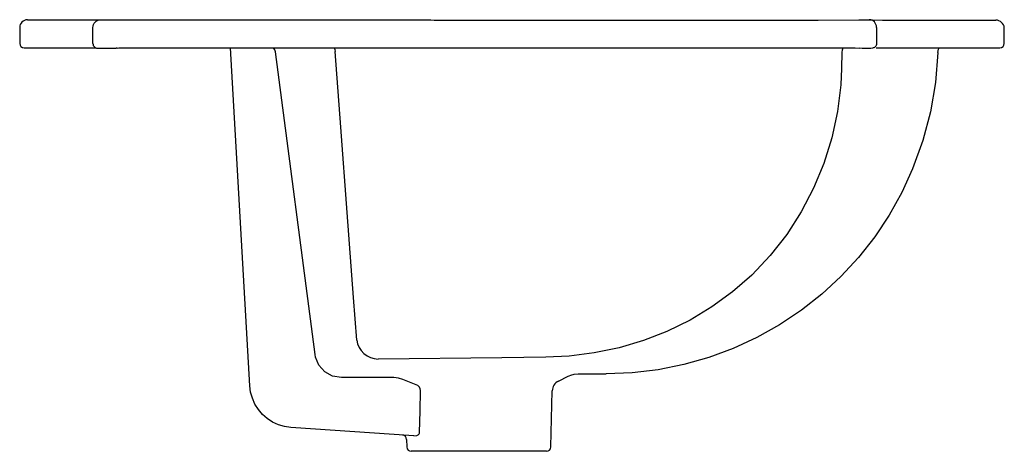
# Model space of a CAD drawing. Header units: millimetres. Extents: x 0 to 0.445, y -0.182 to 0.013.
import ezdxf

# ---------------------------------------------------------------- set-up
doc = ezdxf.new("R2010")
doc.units = ezdxf.units.MM
doc.layers.add('BLOCKS', color=3, linetype='Continuous')

msp = doc.modelspace()

# ---------------------------------------------------------------- linework, layer by layer
at = {"layer": 'BLOCKS', "linetype": 'Continuous'}
for p, q in [((0, 0.009367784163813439), (0, 0.002190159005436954)), ((0.003499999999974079, 0.01286778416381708), (0.03651829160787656, 0.01286778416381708)), ((0.03310434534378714, 0.002083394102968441), (0.03310434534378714, 0.009367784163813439)), ((0.03651829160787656, 0.01286778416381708), (0.04324383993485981, 0.01286778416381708)), ((0.04324383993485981, 0.01286778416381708), (0.185812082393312, 0.01286778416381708)), ((0.3609135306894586, 0.01272638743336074), (0.3791956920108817, 0.01287879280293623)), ((0.3872395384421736, 0.009391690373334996), (0.3872395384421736, 0.002134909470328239)), ((0.4449999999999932, 0.002190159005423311), (0.4449999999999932, 0.009188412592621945)), ((0.001999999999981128, 0.0001901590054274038), (0.03371843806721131, 0.0001901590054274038)), ((0.04941915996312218, 0.0001901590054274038), (0.375815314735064, 0.0001901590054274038)), ((0.1039948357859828, -0.1525415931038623), (0.09526729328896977, 0.0001901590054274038)), ((0.3870336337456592, 0.0001901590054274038), (0.4429999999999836, 0.0001901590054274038)), ((0.1335118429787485, -0.138431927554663), (0.1155823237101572, -0.001606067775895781)), ((0.1691071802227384, -0.1488488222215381), (0.1453854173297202, -0.1488488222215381)), ((0.1791151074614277, -0.1520683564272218), (0.1732176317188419, -0.1496673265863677)), ((0.2434469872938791, -0.1504084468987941), (0.2478885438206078, -0.1481876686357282)), ((0.2523495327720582, -0.1471319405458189), (0.2649990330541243, -0.1471319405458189)), ((0.2400487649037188, -0.1801819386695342), (0.2406846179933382, -0.1547555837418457)), ((0.178134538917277, -0.1752107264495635), (0.122576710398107, -0.171352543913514)), ((0.1748666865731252, -0.1768010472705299), (0.1749512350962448, -0.1801819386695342)), ((0.2074999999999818, -0.1821319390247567), (0.1769506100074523, -0.1821319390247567)), ((0.2380493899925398, -0.1821319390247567), (0.2074999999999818, -0.1821319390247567))]:
    msp.add_line(p, q, dxfattribs=at)
at = {"layer": 'BLOCKS'}
msp.add_line((0.185812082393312, 0.01286778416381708), (0.1873053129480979, 0.0127619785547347), dxfattribs=at)
at = {"layer": 'BLOCKS', "linetype": 'Continuous', "flags": 128}
for points in [[(0.03310434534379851, 0.009367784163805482), (0.03316994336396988, 0.01005060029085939), (0.03336421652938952, 0.01070717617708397), (0.03367969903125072, 0.01131227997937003), (0.03410426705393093, 0.01184265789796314), (0.03462160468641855, 0.01227792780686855), (0.03521183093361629, 0.01260136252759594), (0.03585226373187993, 0.01280053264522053), (0.03651829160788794, 0.01286778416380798)], [(0.1873053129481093, 0.01276197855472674), (0.2308070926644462, 0.01275645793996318), (0.2742424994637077, 0.01274933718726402), (0.3176202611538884, 0.01273980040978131), (0.36091353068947, 0.01272638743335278)], [(0.379195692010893, 0.01287879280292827), (0.3812406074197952, 0.01290444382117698), (0.3829333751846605, 0.01290683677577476), (0.3839714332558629, 0.01288891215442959)], [(0.3839714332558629, 0.01288891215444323), (0.3899852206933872, 0.01273210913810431), (0.3956804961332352, 0.01267814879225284)], [(0.387239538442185, 0.0093916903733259), (0.3871799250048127, 0.01009038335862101), (0.386995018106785, 0.01076094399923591), (0.3866922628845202, 0.01137637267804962), (0.3862838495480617, 0.0119118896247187), (0.3857862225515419, 0.01234593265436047), (0.3852194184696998, 0.01266102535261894), (0.3846062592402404, 0.01284448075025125), (0.3839714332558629, 0.01288891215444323)], [(0.3956804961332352, 0.01267814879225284), (0.4048016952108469, 0.01267213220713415), (0.4129352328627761, 0.01266767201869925), (0.420112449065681, 0.01266492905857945), (0.4262618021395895, 0.0126639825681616), (0.4308195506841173, 0.0126646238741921), (0.4345656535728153, 0.01266653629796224), (0.437492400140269, 0.01266958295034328), (0.439616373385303, 0.01267366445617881), (0.4408949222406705, 0.01267855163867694), (0.4411721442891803, 0.01268209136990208)], [(0.03310434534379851, 0.002083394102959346), (0.03314450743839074, 0.001664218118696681), (0.0332696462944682, 0.001263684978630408), (0.03347419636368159, 0.0008996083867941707), (0.03374906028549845, 0.000588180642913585), (0.03408201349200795, 0.0003432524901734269), (0.03445824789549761, 0.0001757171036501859), (0.03473368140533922, 0.0001094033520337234)], [(0.03372032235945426, 0.0001825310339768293), (0.03395565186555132, 0.000185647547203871), (0.03475591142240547, 6.798225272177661e-05)], [(0.03473422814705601, 0.0001132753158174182), (0.03490479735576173, 8.562341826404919e-05), (0.03545105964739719, 4.165279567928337e-05), (0.03630095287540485, 1.301187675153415e-05), (0.03745520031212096, -7.958078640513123e-15), (0.03877449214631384, 3.470269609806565e-07), (0.04023365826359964, 1.277242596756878e-05), (0.04179268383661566, 3.944187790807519e-05), (0.04340023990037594, 8.473967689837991e-05), (0.04356047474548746, 9.169836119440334e-05)], [(0.04398924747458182, 9.683985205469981e-05), (0.04485229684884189, 0.0001294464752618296), (0.04941927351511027, 0.0001527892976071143)], [(0.1155823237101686, -0.001606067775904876), (0.1152863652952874, -0.000645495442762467), (0.1146882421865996, 0.000163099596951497), (0.114648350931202, 0.0001901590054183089)], [(0.1421300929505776, 0.0001901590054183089), (0.1424369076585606, -0.0005582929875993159), (0.142633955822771, -0.001426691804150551)], [(0.3720254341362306, 0.0001901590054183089), (0.371968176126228, 6.801815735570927e-05), (0.371663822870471, -0.0007995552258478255), (0.3715129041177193, -0.001713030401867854)], [(0.3758152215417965, 0.0001795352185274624), (0.377609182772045, 0.0001771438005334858), (0.3794659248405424, 0.0001034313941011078)], [(0.3794645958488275, 0.0001374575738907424), (0.3808196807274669, 0.0001037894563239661), (0.3822701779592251, 8.49587015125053e-05), (0.3835681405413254, 8.370279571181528e-05), (0.384679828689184, 0.0001006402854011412), (0.3855598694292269, 0.0001400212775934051)], [(0.387239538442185, 0.002134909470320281), (0.3872037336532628, 0.001712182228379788), (0.387087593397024, 0.001308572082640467), (0.3868963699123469, 0.000942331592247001), (0.3866387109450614, 0.0006300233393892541), (0.3863262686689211, 0.0003857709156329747), (0.3859731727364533, 0.0002206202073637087), (0.3855953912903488, 0.0001420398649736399), (0.3855593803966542, 0.0001392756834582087)], [(0.4149211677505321, -0.001970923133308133), (0.4152003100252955, -0.0004775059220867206), (0.415579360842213, 0.0001901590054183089)], [(0.1523058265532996, -0.1318459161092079), (0.1508292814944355, -0.1126474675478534), (0.1479344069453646, -0.07424715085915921), (0.1450995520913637, -0.0356916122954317), (0.142633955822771, -0.001426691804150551)], [(0.3715129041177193, -0.001713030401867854), (0.3714736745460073, -0.0090999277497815), (0.3710619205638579, -0.01646363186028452), (0.3695483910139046, -0.02853053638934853), (0.3669934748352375, -0.04044127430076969), (0.3634139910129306, -0.05206532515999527), (0.3588267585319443, -0.06327216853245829), (0.3532458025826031, -0.07396286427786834), (0.3466769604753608, -0.0841428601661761), (0.3391940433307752, -0.09368899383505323), (0.3308708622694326, -0.1024781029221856), (0.322228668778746, -0.110054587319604), (0.3128885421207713, -0.1168822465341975), (0.3029572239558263, -0.1228892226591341), (0.2925414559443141, -0.1280036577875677), (0.2819391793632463, -0.1321074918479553), (0.270955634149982, -0.1353362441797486), (0.2597066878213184, -0.137671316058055), (0.2483082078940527, -0.1390941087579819), (0.2377771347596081, -0.1395998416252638)], [(0.4149211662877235, -0.001970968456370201), (0.4138781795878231, -0.0154364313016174), (0.4116401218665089, -0.02869837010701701), (0.4082074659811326, -0.04175686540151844), (0.4035813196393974, -0.05453393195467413), (0.398663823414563, -0.0652037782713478), (0.3929431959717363, -0.07542853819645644), (0.3864185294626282, -0.08520770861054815), (0.3790910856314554, -0.09451289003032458), (0.3711029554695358, -0.103160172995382), (0.3625023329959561, -0.1111194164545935), (0.3532919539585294, -0.1183936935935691), (0.3434649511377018, -0.1249721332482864), (0.3331704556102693, -0.1307458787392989), (0.3225242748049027, -0.1356630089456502), (0.311529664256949, -0.1397325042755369), (0.3001832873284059, -0.142947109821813), (0.288561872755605, -0.1452697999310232), (0.2768319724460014, -0.1466645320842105), (0.2649990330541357, -0.1471319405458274)], [(0.1523058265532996, -0.1318459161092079), (0.1527253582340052, -0.1335585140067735), (0.1534319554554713, -0.1351748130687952), (0.1544036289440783, -0.1366445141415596), (0.1556101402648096, -0.1379218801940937), (0.1570139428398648, -0.1389671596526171), (0.1585713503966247, -0.13974782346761), (0.1602338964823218, -0.1402395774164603), (0.1619498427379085, -0.1404271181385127)], [(0.1453854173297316, -0.1488488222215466), (0.1414256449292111, -0.1481761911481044), (0.1379122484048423, -0.1462332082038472), (0.1352414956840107, -0.1432406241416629), (0.1337081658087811, -0.1395294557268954), (0.1335118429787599, -0.1384319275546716)], [(0.2377771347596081, -0.1395998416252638), (0.2179277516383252, -0.1398211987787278), (0.1619498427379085, -0.1404271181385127)], [(0.1732176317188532, -0.1496673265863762), (0.1712447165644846, -0.1490625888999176), (0.1691071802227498, -0.1488488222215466)], [(0.2478784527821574, -0.1481876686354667), (0.2483693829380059, -0.147958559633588), (0.2490401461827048, -0.1476956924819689), (0.2506471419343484, -0.1472779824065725), (0.2523494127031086, -0.1471319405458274)], [(0.1225767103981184, -0.1713525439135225), (0.1197193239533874, -0.1709453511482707), (0.1169503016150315, -0.1701311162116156), (0.1143273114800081, -0.1689267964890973), (0.1119049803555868, -0.1673574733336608), (0.109733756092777, -0.165455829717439), (0.1078588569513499, -0.1632614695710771), (0.1063193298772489, -0.1608200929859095), (0.1051472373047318, -0.1581825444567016), (0.1043669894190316, -0.1554037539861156), (0.1039948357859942, -0.1525415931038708)], [(0.1811520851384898, -0.1546766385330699), (0.1810273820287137, -0.1538836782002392), (0.180646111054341, -0.153179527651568), (0.1798787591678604, -0.1524661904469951), (0.179115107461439, -0.1520683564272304)], [(0.1807313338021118, -0.1735151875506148), (0.1809357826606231, -0.1640586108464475), (0.1811520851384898, -0.1546766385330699)], [(0.17813453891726, -0.175210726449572), (0.1794552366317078, -0.1750182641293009), (0.1800807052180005, -0.1746854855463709), (0.1804859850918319, -0.1742836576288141), (0.1806678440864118, -0.1739342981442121), (0.1807311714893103, -0.173587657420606), (0.1807313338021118, -0.1735151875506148)]]:
    msp.add_lwpolyline(points, dxfattribs=at)
at = {"layer": 'BLOCKS', "linetype": 'Continuous'}
for centre, radius, start, end in [((0.003499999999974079, 0.009367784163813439), 0.003499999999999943, 90, 180), ((0.001999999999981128, 0.002190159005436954), 0.00200000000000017, 180, 270), ((0.4429999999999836, 0.002190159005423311), 0.002000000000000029, 270, 0), ((0.2456830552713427, -0.1548805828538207), 0.005000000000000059, 116.5650511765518, 178.5674664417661), ((0.1728672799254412, -0.1768497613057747), 0.002000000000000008, 1.39569233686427, 86.02750405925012), ((0.1769506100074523, -0.1801319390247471), 0.002000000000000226, 181.4325335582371, 270), ((0.2380493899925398, -0.1801319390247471), 0.002000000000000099, 270, 358.5674664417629)]:
    msp.add_arc(centre, radius, start, end, dxfattribs=at)
at = {"layer": 'BLOCKS'}
for centre, radius, start, end in [((0.4412364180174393, 0.008908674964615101), 0.003773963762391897, 4.250835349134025, 90.97584175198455), ((0.04383715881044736, -0.005101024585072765), 0.005200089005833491, 88.32401303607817, 93.05000909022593)]:
    msp.add_arc(centre, radius, start, end, dxfattribs=at)

doc.saveas('drawing.dxf')
